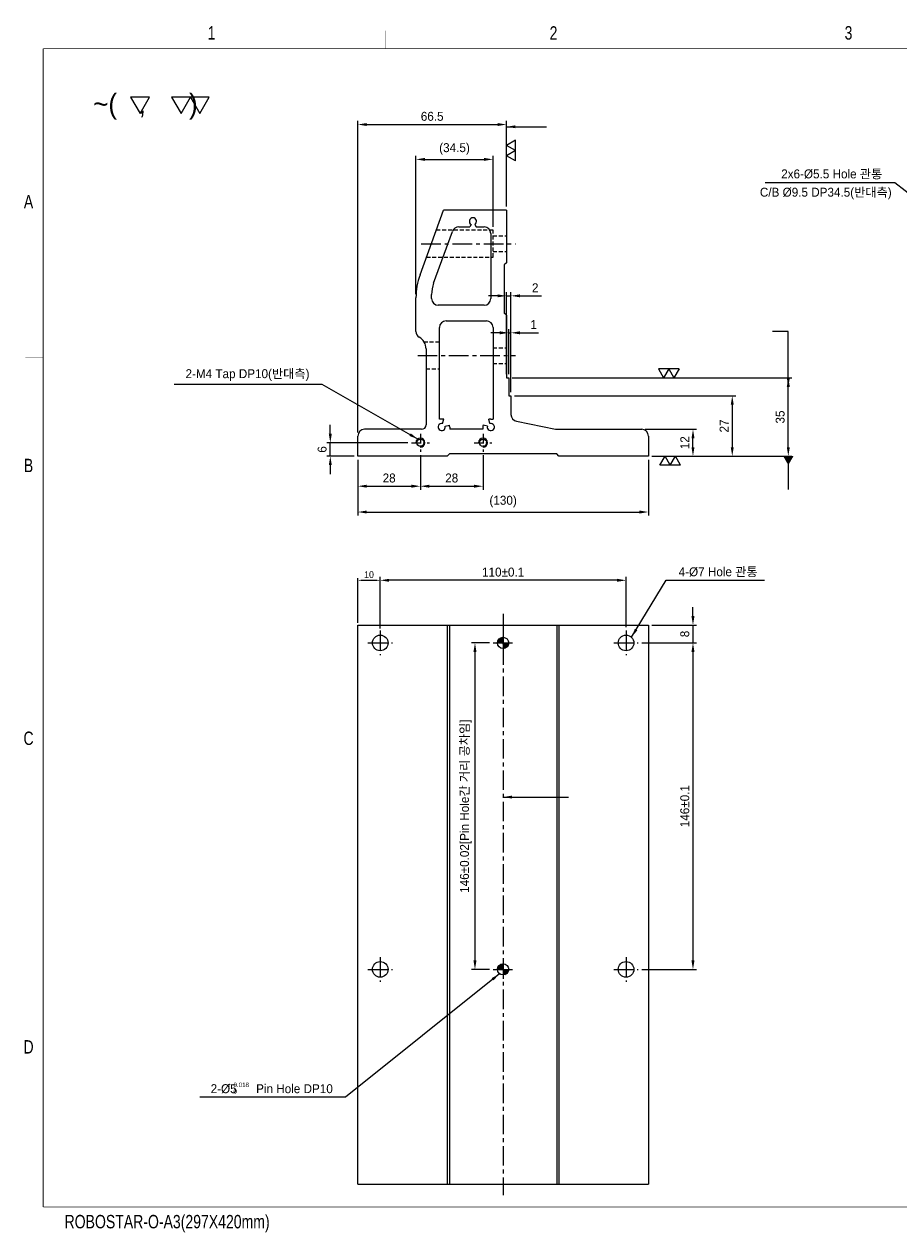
# Model space of a CAD drawing. Extents: x 1459 to 11977, y 582 to 6630.
# Tile 1 of 2: x 1459 to 1850, y 1095 to 1635. Entities that reach past the tile are written whole.
import ezdxf
from ezdxf.enums import TextEntityAlignment as Align

# ---------------------------------------------------------------- set-up
doc = ezdxf.new("R2010")
doc.units = 0
doc.header["$LTSCALE"] = 7
doc.header["$MEASUREMENT"] = 0
doc.linetypes.add('CENTER', pattern=[2, 1.25, -0.25, 0.25, -0.25])
doc.linetypes.add('HIDDEN', pattern=[0.375, 0.25, -0.125])
doc.layers.get('0').update_dxf_attribs({"linetype": 'CONTINUOUS'})
doc.layers.get('DEFPOINTS').update_dxf_attribs({"linetype": 'CONTINUOUS'})
for name, color, linetype in [('3', 4, 'CONTINUOUS'), ('CENTERLINE', 3, 'CENTER'), ('DIM', 4, 'CONTINUOUS'), ('DIMENSION', 4, 'CONTINUOUS'), ('HATCHLINE', 1, 'CONTINUOUS'), ('HIDDENLINE', 5, 'HIDDEN')]:
    doc.layers.add(name, color=color, linetype=linetype)
doc.styles.add('GHS', font='romans.shx', dxfattribs={"bigfont": 'ghs.shx'})
doc.styles.get("Standard").update_dxf_attribs({"font": 'Gulim.ttf'})
doc.dimstyles.new('A3', dxfattribs={"dimtxt": 3, "dimasz": 2, "dimexe": 1, "dimexo": 1, "dimgap": 1, "dimtad": 1, "dimdec": 4, "dimdsep": 46, "dimtxsty": 'Standard', "dimcen": 2.5, "dimclrd": 4, "dimclre": 4, "dimclrt": 9, "dimazin": 2, "dimtfac": 1, "dimtdec": 4, "dimtmove": 0, "dimatfit": 3, "dimfxl": 0, "dimtolj": 1, "dimarcsym": 0})
doc.dimstyles.new('ISO-25(x1.5)', dxfattribs={"dimscale": 1.6, "dimtxt": 2.5, "dimasz": 2.5, "dimexe": 1, "dimexo": 1, "dimgap": 1, "dimtad": 1, "dimdsep": 46, "dimtxsty": 'GHS', "dimcen": 0, "dimclrd": 256, "dimclre": 256, "dimclrt": 9, "dimadec": 0, "dimazin": 2, "dimtfac": 1, "dimtmove": 0, "dimatfit": 3, "dimfxl": 0, "dimlwd": -1, "dimlwe": -1, "dimarcsym": 0})
pattern_1 = [(45, (9399.4825, 8460.9779), (-0.224506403, 0.224506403), [])]

# ---------------------------------------------------------------- blocks, each defined once
blk = doc.blocks.new('A3-DJ')
at = {"const_width": 0.2}
for points in [[(30, 269), (410, 269)], [(30, 269), (30, 10)], [(30, 10), (410, 10)]]:
    blk.add_lwpolyline(points, dxfattribs=at)
at = {"layer": '3', "const_width": 0.05}
for points in [[(106.5, 273), (106.5, 269)], [(183, 273), (183, 269)], [(26, 200), (30, 200)], [(26, 149), (30, 149)], [(26, 80), (30, 80)]]:
    blk.add_lwpolyline(points, dxfattribs=at)
at = {"layer": '3', "width": 0.8}
for s, p in [('1', (67.68, 272.54)), ('2', (144.18, 272.54)), ('3', (210.18, 272.54)), ('A', (26.72, 234.81)), ('B', (26.72, 175.81)), ('C', (26.72, 114.81)), ('D', (26.72, 45.81)), ('ROBOSTAR-O-A3(297X420mm)', (57.72, 6.36))]:
    blk.add_text(s, height=3, dxfattribs=at).set_placement(p, align=Align.MIDDLE)
blk = doc.blocks.new('*D41')
at = {"layer": 'DEFPOINTS', "color": 0}
for p in [(1636.19, 1443.52), (1608.19, 1441.52), (1636.19, 1428.08)]:
    blk.add_point(p, dxfattribs=at)
at = {"layer": 'DIMENSION'}
for p, q in [((1608.19, 1439.92), (1608.19, 1426.48)), ((1636.19, 1441.92), (1636.19, 1426.48)), ((1612.19, 1428.08), (1632.19, 1428.08))]:
    blk.add_line(p, q, dxfattribs=at)
for points in [[(1612.19, 1428.75), (1612.19, 1427.41), (1608.19, 1428.08)], [(1632.19, 1428.75), (1632.19, 1427.41), (1636.19, 1428.08)]]:
    blk.add_solid(points, dxfattribs=at)
at = {"layer": 'DIMENSION', "color": 9, "insert": (1622.19, 1431.73), "char_height": 4, "attachment_point": 5}
blk.add_mtext('28', dxfattribs=at)
blk = doc.blocks.new('*D42')
at = {"layer": 'DEFPOINTS', "color": 0}
for p in [(1636.19, 1443.52), (1664.19, 1443.52), (1664.19, 1428.08)]:
    blk.add_point(p, dxfattribs=at)
at = {"layer": 'DIMENSION'}
for p, q in [((1636.19, 1441.92), (1636.19, 1426.48)), ((1664.19, 1441.92), (1664.19, 1426.48)), ((1640.19, 1428.08), (1660.19, 1428.08))]:
    blk.add_line(p, q, dxfattribs=at)
for points in [[(1640.19, 1428.75), (1640.19, 1427.41), (1636.19, 1428.08)], [(1660.19, 1428.75), (1660.19, 1427.41), (1664.19, 1428.08)]]:
    blk.add_solid(points, dxfattribs=at)
at = {"layer": 'DIMENSION', "color": 9, "insert": (1650.19, 1431.73), "char_height": 4, "attachment_point": 5}
blk.add_mtext('28', dxfattribs=at)
blk = doc.blocks.new('*D43')
at = {"layer": 'DEFPOINTS', "color": 0}
for p in [(1608.19, 1441.52), (1738.19, 1441.52), (1738.19, 1416.54)]:
    blk.add_point(p, dxfattribs=at)
at = {"layer": 'DIMENSION'}
for p, q in [((1608.19, 1439.92), (1608.19, 1414.94)), ((1738.19, 1439.92), (1738.19, 1414.94)), ((1612.19, 1416.54), (1734.19, 1416.54))]:
    blk.add_line(p, q, dxfattribs=at)
for points in [[(1612.19, 1417.21), (1612.19, 1415.87), (1608.19, 1416.54)], [(1734.19, 1417.21), (1734.19, 1415.87), (1738.19, 1416.54)]]:
    blk.add_solid(points, dxfattribs=at)
at = {"layer": 'DIMENSION', "color": 9, "insert": (1673.19, 1421.19), "char_height": 4, "attachment_point": 5}
blk.add_mtext('{\\f??|b0|i0|c0|p49;(}130{\\f??|b0|i0|c0|p49;)}', dxfattribs=at)
blk = doc.blocks.new('*D44')
at = {"layer": 'DEFPOINTS', "color": 0}
for p in [(1595.86, 1447.52), (1632.19, 1447.52), (1608.19, 1441.52)]:
    blk.add_point(p, dxfattribs=at)
at = {"layer": 'DIMENSION'}
for p, q in [((1595.86, 1451.52), (1595.86, 1455.52)), ((1630.59, 1447.52), (1594.26, 1447.52)), ((1595.86, 1441.52), (1595.86, 1447.52)), ((1606.59, 1441.52), (1594.26, 1441.52)), ((1595.86, 1437.52), (1595.86, 1433.52))]:
    blk.add_line(p, q, dxfattribs=at)
for points in [[(1595.19, 1451.52), (1596.52, 1451.52), (1595.86, 1447.52)], [(1595.19, 1437.52), (1596.52, 1437.52), (1595.86, 1441.52)]]:
    blk.add_solid(points, dxfattribs=at)
at = {"layer": 'DIMENSION', "color": 9, "insert": (1592.21, 1444.52), "char_height": 4, "attachment_point": 5, "rotation": 90}
blk.add_mtext('6', dxfattribs=at)
blk = doc.blocks.new('*D45')
at = {"layer": 'DEFPOINTS', "color": 0}
for p in [(1735.19, 1453.52), (1758.15, 1453.52), (1738.19, 1441.52)]:
    blk.add_point(p, dxfattribs=at)
at = {"layer": 'DIMENSION'}
for p, q in [((1736.79, 1453.52), (1759.75, 1453.52)), ((1758.15, 1445.52), (1758.15, 1449.52)), ((1739.79, 1441.52), (1759.75, 1441.52))]:
    blk.add_line(p, q, dxfattribs=at)
for points in [[(1757.48, 1449.52), (1758.82, 1449.52), (1758.15, 1453.52)], [(1757.48, 1445.52), (1758.82, 1445.52), (1758.15, 1441.52)]]:
    blk.add_solid(points, dxfattribs=at)
at = {"layer": 'DIMENSION', "color": 9, "insert": (1754.49, 1447.52), "char_height": 4, "attachment_point": 5, "rotation": 90}
blk.add_mtext('12', dxfattribs=at)
blk = doc.blocks.new('*D46')
at = {"layer": 'DEFPOINTS', "color": 0}
for p in [(1675.69, 1476.52), (1800.81, 1476.52), (1738.19, 1441.52)]:
    blk.add_point(p, dxfattribs=at)
at = {"layer": 'DIMENSION'}
for p, q in [((1677.29, 1476.52), (1802.41, 1476.52)), ((1800.81, 1445.52), (1800.81, 1472.52)), ((1739.79, 1441.52), (1802.41, 1441.52))]:
    blk.add_line(p, q, dxfattribs=at)
for points in [[(1800.14, 1472.52), (1801.48, 1472.52), (1800.81, 1476.52)], [(1800.14, 1445.52), (1801.48, 1445.52), (1800.81, 1441.52)]]:
    blk.add_solid(points, dxfattribs=at)
at = {"layer": 'DIMENSION', "color": 9, "insert": (1797.16, 1459.02), "char_height": 4, "attachment_point": 5, "rotation": 90}
blk.add_mtext('35', dxfattribs=at)
blk = doc.blocks.new('SF21', base_point=(-8814, -6360.99))
at = {"layer": 'DIMENSION'}
for p, q in [((-8814, -6359.99), (-8813.42, -6360.99)), ((-8814, -6359.99), (-8812.84, -6359.99)), ((-8812.84, -6359.99), (-8813.42, -6360.99)), ((-8812.84, -6359.99), (-8812.26, -6360.99)), ((-8812.84, -6359.99), (-8811.69, -6359.99)), ((-8811.69, -6359.99), (-8812.26, -6360.99))]:
    blk.add_line(p, q, dxfattribs=at)
blk = doc.blocks.new('*D47')
at = {"layer": 'DEFPOINTS', "color": 0}
for p in [(1676.69, 1513.21), (1674.69, 1476.52), (1676.69, 1468.52)]:
    blk.add_point(p, dxfattribs=at)
at = {"layer": 'DIMENSION'}
for p, q in [((1670.69, 1513.21), (1666.69, 1513.21)), ((1674.69, 1478.12), (1674.69, 1514.81)), ((1674.69, 1513.21), (1676.69, 1513.21)), ((1676.69, 1470.12), (1676.69, 1514.81)), ((1680.69, 1513.21), (1690.38, 1513.21))]:
    blk.add_line(p, q, dxfattribs=at)
for points in [[(1670.69, 1513.88), (1670.69, 1512.55), (1674.69, 1513.21)], [(1680.69, 1513.88), (1680.69, 1512.55), (1676.69, 1513.21)]]:
    blk.add_solid(points, dxfattribs=at)
at = {"layer": 'DIMENSION', "color": 9, "insert": (1687.54, 1516.82), "char_height": 4, "attachment_point": 5}
blk.add_mtext('2', dxfattribs=at)
blk = doc.blocks.new('*D48')
at = {"layer": 'DEFPOINTS', "color": 0}
for p in [(1668.69, 1574.23), (1668.69, 1542.52), (1634.19, 1512.34)]:
    blk.add_point(p, dxfattribs=at)
at = {"layer": 'DIMENSION'}
for p, q in [((1634.19, 1513.94), (1634.19, 1575.83)), ((1638.19, 1574.23), (1664.69, 1574.23)), ((1668.69, 1544.12), (1668.69, 1575.83))]:
    blk.add_line(p, q, dxfattribs=at)
for points in [[(1638.19, 1574.9), (1638.19, 1573.56), (1634.19, 1574.23)], [(1664.69, 1574.9), (1664.69, 1573.56), (1668.69, 1574.23)]]:
    blk.add_solid(points, dxfattribs=at)
at = {"layer": 'DIMENSION', "color": 9, "insert": (1651.44, 1578.88), "char_height": 4, "attachment_point": 5}
blk.add_mtext('{\\f??|b0|i0|c0|p49;(}34.5{\\f??|b0|i0|c0|p49;)}', dxfattribs=at)
blk = doc.blocks.new('*D49')
at = {"layer": 'DEFPOINTS', "color": 0}
for p in [(1674.69, 1589.82), (1674.69, 1551.52), (1608.19, 1450.52)]:
    blk.add_point(p, dxfattribs=at)
at = {"layer": 'DIMENSION'}
for p, q in [((1608.19, 1452.12), (1608.19, 1591.42)), ((1612.19, 1589.82), (1670.69, 1589.82)), ((1674.69, 1553.12), (1674.69, 1591.42))]:
    blk.add_line(p, q, dxfattribs=at)
for points in [[(1612.19, 1590.48), (1612.19, 1589.15), (1608.19, 1589.82)], [(1670.69, 1590.48), (1670.69, 1589.15), (1674.69, 1589.82)]]:
    blk.add_solid(points, dxfattribs=at)
at = {"layer": 'DIMENSION', "color": 9, "insert": (1641.44, 1593.47), "char_height": 4, "attachment_point": 5}
blk.add_mtext('66.5', dxfattribs=at)
blk = doc.blocks.new('*D50')
at = {"layer": 'DEFPOINTS', "color": 0}
for p in [(1618.19, 1386), (1618.19, 1363.5), (1728.19, 1363.5)]:
    blk.add_point(p, dxfattribs=at)
at = {"layer": 'DIMENSION'}
for p, q in [((1618.19, 1365.1), (1618.19, 1387.6)), ((1724.19, 1386), (1622.19, 1386)), ((1728.19, 1365.1), (1728.19, 1387.6))]:
    blk.add_line(p, q, dxfattribs=at)
for points in [[(1622.19, 1386.67), (1622.19, 1385.34), (1618.19, 1386)], [(1724.19, 1386.67), (1724.19, 1385.34), (1728.19, 1386)]]:
    blk.add_solid(points, dxfattribs=at)
at = {"layer": 'DIMENSION', "color": 9, "insert": (1673.19, 1389.66), "char_height": 4, "attachment_point": 5}
blk.add_mtext('110±0.1', dxfattribs=at)
blk = doc.blocks.new('*D51')
at = {"layer": 'DEFPOINTS', "color": 0}
for p in [(1738.19, 1366), (1733.69, 1358), (1758.15, 1358)]:
    blk.add_point(p, dxfattribs=at)
at = {"layer": 'DIMENSION'}
for p, q in [((1758.15, 1370), (1758.15, 1374)), ((1739.79, 1366), (1759.75, 1366)), ((1758.15, 1366), (1758.15, 1358)), ((1735.29, 1358), (1759.75, 1358)), ((1758.15, 1354), (1758.15, 1350))]:
    blk.add_line(p, q, dxfattribs=at)
for points in [[(1757.48, 1370), (1758.82, 1370), (1758.15, 1366)], [(1757.48, 1354), (1758.82, 1354), (1758.15, 1358)]]:
    blk.add_solid(points, dxfattribs=at)
at = {"layer": 'DIMENSION', "color": 9, "insert": (1754.5, 1362), "char_height": 4, "attachment_point": 5, "rotation": 90}
blk.add_mtext('8', dxfattribs=at)
blk = doc.blocks.new('*D52')
at = {"layer": 'DEFPOINTS', "color": 0}
for p in [(1733.69, 1358), (1733.69, 1212), (1758.15, 1212)]:
    blk.add_point(p, dxfattribs=at)
at = {"layer": 'DIMENSION'}
for p, q in [((1735.29, 1358), (1759.75, 1358)), ((1758.15, 1354), (1758.15, 1216)), ((1735.29, 1212), (1759.75, 1212))]:
    blk.add_line(p, q, dxfattribs=at)
for points in [[(1757.48, 1354), (1758.82, 1354), (1758.15, 1358)], [(1757.48, 1216), (1758.82, 1216), (1758.15, 1212)]]:
    blk.add_solid(points, dxfattribs=at)
at = {"layer": 'DIMENSION', "color": 9, "insert": (1754.49, 1285), "char_height": 4, "attachment_point": 5, "rotation": 90}
blk.add_mtext('146±0.1', dxfattribs=at)
blk = doc.blocks.new('*D53')
at = {"layer": 'DEFPOINTS', "color": 0}
for p in [(1668.69, 1358), (1660.6, 1212), (1668.69, 1212)]:
    blk.add_point(p, dxfattribs=at)
at = {"layer": 'DIMENSION'}
for p, q in [((1667.09, 1358), (1659, 1358)), ((1660.6, 1354), (1660.6, 1216)), ((1667.09, 1212), (1659, 1212))]:
    blk.add_line(p, q, dxfattribs=at)
for points in [[(1659.93, 1354), (1661.26, 1354), (1660.6, 1358)], [(1659.93, 1216), (1661.26, 1216), (1660.6, 1212)]]:
    blk.add_solid(points, dxfattribs=at)
at = {"layer": 'DIMENSION', "color": 9, "insert": (1656.49, 1285), "char_height": 4, "attachment_point": 5, "rotation": 90}
blk.add_mtext('146%%p0.02[Pin Hole간 거리 공차임]', dxfattribs=at)
blk = doc.blocks.new('*D57')
at = {"layer": 'DEFPOINTS', "color": 0}
for p in [(1675.69, 1496.68), (1675.69, 1476.52), (1676.69, 1468.52)]:
    blk.add_point(p, dxfattribs=at)
at = {"layer": 'DIMENSION'}
for p, q in [((1671.69, 1496.68), (1667.69, 1496.68)), ((1675.69, 1478.12), (1675.69, 1498.28)), ((1675.69, 1496.68), (1676.69, 1496.68)), ((1676.69, 1470.12), (1676.69, 1498.28)), ((1680.69, 1496.68), (1688.95, 1496.68))]:
    blk.add_line(p, q, dxfattribs=at)
for points in [[(1671.69, 1497.35), (1671.69, 1496.01), (1675.69, 1496.68)], [(1680.69, 1497.35), (1680.69, 1496.01), (1676.69, 1496.68)]]:
    blk.add_solid(points, dxfattribs=at)
at = {"layer": 'DIMENSION', "color": 9, "insert": (1686.82, 1500.34), "char_height": 4, "attachment_point": 5}
blk.add_mtext('1', dxfattribs=at)
blk = doc.blocks.new('*D58')
at = {"layer": 'DEFPOINTS', "color": 0}
for p in [(1676.69, 1468.52), (1738.19, 1441.52), (1775.72, 1441.52)]:
    blk.add_point(p, dxfattribs=at)
at = {"layer": 'DIMENSION'}
for p, q in [((1678.29, 1468.52), (1777.32, 1468.52)), ((1775.72, 1464.52), (1775.72, 1445.52)), ((1739.79, 1441.52), (1777.32, 1441.52))]:
    blk.add_line(p, q, dxfattribs=at)
for points in [[(1775.05, 1464.52), (1776.38, 1464.52), (1775.72, 1468.52)], [(1775.05, 1445.52), (1776.38, 1445.52), (1775.72, 1441.52)]]:
    blk.add_solid(points, dxfattribs=at)
at = {"layer": 'DIMENSION', "color": 9, "insert": (1772.06, 1455.02), "char_height": 4, "attachment_point": 5, "rotation": 90}
blk.add_mtext('27', dxfattribs=at)
blk = doc.blocks.new('*D59')
at = {"color": 4, "lineweight": -2}
for p, q in [((1608.19, 1367), (1608.19, 1387)), ((1610.19, 1386), (1616.19, 1386)), ((1618.19, 1364.5), (1618.19, 1387))]:
    blk.add_line(p, q, dxfattribs=at)
at = {"color": 4}
for points in [[(1610.19, 1386.34), (1610.19, 1385.67), (1608.19, 1386)], [(1616.19, 1386.34), (1616.19, 1385.67), (1618.19, 1386)]]:
    blk.add_solid(points, dxfattribs=at)
at = {"layer": 'DEFPOINTS', "color": 0}
for p in [(1618.19, 1386), (1608.19, 1366), (1618.19, 1363.5)]:
    blk.add_point(p, dxfattribs=at)
at = {"color": 9, "insert": (1613.19, 1388.55), "char_height": 3, "attachment_point": 5}
blk.add_mtext('\\A1;10', dxfattribs=at)

msp = doc.modelspace()

# ---------------------------------------------------------------- hatches: boundary and pattern name
at = {"layer": 'HATCHLINE'}
h = msp.add_hatch(dxfattribs=at)
h.set_pattern_fill('ANSI31', color=256, scale=0.1, style=0)
h.set_pattern_definition(pattern_1)
h.paths.add_polyline_path([(1673.19391, 1360.50472, 0.414213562), (1670.69391, 1358.00472), (1673.19391, 1358.00472)])
h.paths.add_polyline_path([(1673.19391, 1358.00472), (1673.19391, 1355.50472, 0.414213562), (1675.69391, 1358.00472)])
h = msp.add_hatch(dxfattribs=at)
h.set_pattern_fill('ANSI31', color=256, scale=0.1, style=0)
h.set_pattern_definition(pattern_1)
h.paths.add_polyline_path([(1673.19391, 1214.50472, 0.414213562), (1670.69391, 1212.00472), (1673.19391, 1212.00472)])
h.paths.add_polyline_path([(1673.19391, 1212.00472), (1673.19391, 1209.50472, 0.414213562), (1675.69391, 1212.00472)])

# ---------------------------------------------------------------- linework, layer by layer
for p, q in [((1636.00313, 1522.60381), (1646.52846, 1551.52191)), ((1674.69391, 1551.52191), (1646.52846, 1551.52191)), ((1674.69391, 1551.52191), (1674.69391, 1528.02191)), ((1658.89391, 1545.13627), (1658.25054, 1544.02191)), ((1660.49391, 1545.13627), (1661.13729, 1544.02191)), ((1642.09852, 1518.88412), (1650.52947, 1542.04797)), ((1653.34855, 1544.02191), (1658.25054, 1544.02191)), ((1661.13729, 1544.02191), (1664.69391, 1544.02191)), ((1667.69391, 1541.02191), (1667.69391, 1512.02191)), ((1674.69391, 1528.02191), (1673.69391, 1527.02191)), ((1673.69391, 1527.02191), (1673.69391, 1505.52191)), ((1674.69391, 1528.02191), (1674.69391, 1528.02191)), ((1634.19391, 1497.31614), (1634.19391, 1512.34321)), ((1641.19391, 1512.02191), (1641.19391, 1513.75382)), ((1664.69391, 1509.02191), (1644.19391, 1509.02191)), ((1647.69391, 1502.02191), (1665.69391, 1502.02191)), ((1674.69391, 1504.52191), (1673.69391, 1505.52191)), ((1674.69391, 1504.52191), (1674.69391, 1476.52191)), ((1644.69391, 1458.12191), (1644.69391, 1499.02191)), ((1668.69391, 1499.02191), (1668.69391, 1458.12191)), ((1638.69391, 1489.52191), (1638.69391, 1455.52191)), ((1674.69391, 1476.52191), (1675.69391, 1476.52191)), ((1675.69391, 1476.52191), (1675.69391, 1468.52191)), ((1675.69391, 1468.52191), (1676.69391, 1468.52191)), ((1676.69391, 1468.52191), (1676.69391, 1460.08801)), ((1636.69391, 1453.52191), (1611.19391, 1453.52191)), ((1645.69391, 1458.12191), (1644.69391, 1458.12191)), ((1646.10802, 1456.06739), (1646.62566, 1457.99924)), ((1647.23939, 1454.93602), (1649.17125, 1455.45366)), ((1649.29391, 1454.52191), (1649.29391, 1453.52191)), ((1664.09391, 1453.52191), (1649.29391, 1453.52191)), ((1664.09391, 1454.52191), (1664.09391, 1453.52191)), ((1666.14843, 1454.93602), (1664.21658, 1455.45366)), ((1667.2798, 1456.06739), (1666.76216, 1457.99924)), ((1667.69391, 1458.12191), (1668.69391, 1458.12191)), ((1679.22901, 1457.12425), (1696.69391, 1453.52191)), ((1696.69391, 1453.52191), (1735.19391, 1453.52191)), ((1608.19391, 1441.52191), (1608.19391, 1450.52191)), ((1738.19391, 1450.52191), (1738.19391, 1441.52191)), ((1649.19391, 1442.52191), (1648.19391, 1441.52191)), ((1697.19391, 1442.52191), (1649.19391, 1442.52191)), ((1698.19391, 1441.52191), (1697.19391, 1442.52191)), ((1648.19391, 1441.52191), (1608.19391, 1441.52191)), ((1738.19391, 1441.52191), (1698.19391, 1441.52191)), ((1608.19391, 1366.00472), (1738.19391, 1366.00472)), ((1608.19391, 1116.00472), (1608.19391, 1366.00472)), ((1648.19391, 1366.00472), (1648.19391, 1116.00472)), ((1649.19391, 1366.00472), (1649.19391, 1116.00472)), ((1697.19391, 1366.00472), (1697.19391, 1116.00472)), ((1698.19391, 1366.00472), (1698.19391, 1116.00472)), ((1738.19391, 1366.00472), (1738.19391, 1116.00472)), ((1608.19391, 1116.00472), (1738.19391, 1116.00472))]:
    msp.add_line(p, q)
for centre, radius in [((1636.19391, 1447.52191), 1.62111), ((1664.19391, 1447.52191), 1.62111), ((1618.19391, 1358.00472), 3.5), ((1728.19391, 1358.00472), 3.5), ((1673.19391, 1358.00472), 2.5), ((1618.19391, 1212.00472), 3.5), ((1728.19391, 1212.00472), 3.5), ((1673.19391, 1212.00472), 2.5)]:
    msp.add_circle(centre, radius)
for centre, radius, start, end in [((1659.69391, 1546.52191), 1.6, 300, 240), ((1653.34855, 1541.02191), 3, 90, 160), ((1664.69391, 1541.02191), 3, 0, 90), ((1664.19391, 1512.34321), 30, 160, 180), ((1656.19391, 1513.75382), 15, 160, 180), ((1644.19391, 1512.02191), 3, 180, 270), ((1664.69391, 1512.02191), 3, 270, 0), ((1647.69391, 1499.02191), 3, 90, 180), ((1665.69391, 1499.02191), 3, 0, 90), ((1637.19391, 1497.31614), 3, 180, 240), ((1632.69391, 1489.52191), 6, 0, 60), ((1679.69391, 1460.08801), 3, 180, 261.085073), ((1611.19391, 1450.52191), 3, 90, 180), ((1636.69391, 1455.52191), 2, 270, 0), ((1645.69391, 1454.52191), 1.6, 75, 15), ((1645.69391, 1454.52191), 3.6, 75, 90), ((1645.69391, 1454.52191), 3.6, 0, 15), ((1667.69391, 1454.52191), 3.6, 165, 180), ((1667.69391, 1454.52191), 1.6, 165, 105), ((1667.69391, 1454.52191), 3.6, 90, 105), ((1735.19391, 1450.52191), 3, 0, 90)]:
    msp.add_arc(centre, radius, start, end)
at = {"layer": 'CENTERLINE'}
for p, q in [((1636.55564, 1536.52191), (1678.69391, 1536.52191)), ((1634.96196, 1486.52191), (1678.69391, 1486.52191)), ((1673.19391, 1371.00472), (1673.19391, 1111.00472)), ((1618.19391, 1363.50472), (1618.19391, 1352.50472)), ((1673.19391, 1362.50472), (1673.19391, 1353.50472)), ((1728.19391, 1363.50472), (1728.19391, 1352.50472)), ((1612.69391, 1358.00472), (1623.69391, 1358.00472)), ((1668.69391, 1358.00472), (1677.69391, 1358.00472)), ((1722.69391, 1358.00472), (1733.69391, 1358.00472)), ((1618.19391, 1217.50472), (1618.19391, 1206.50472)), ((1673.19391, 1216.50472), (1673.19391, 1207.50472)), ((1728.19391, 1217.50472), (1728.19391, 1206.50472)), ((1612.69391, 1212.00472), (1623.69391, 1212.00472)), ((1668.69391, 1212.00472), (1677.69391, 1212.00472)), ((1722.69391, 1212.00472), (1733.69391, 1212.00472))]:
    msp.add_line(p, q, dxfattribs=at)
at = {"layer": 'CENTERLINE', "ltscale": 0.5}
for p, q in [((1632.19391, 1447.52191), (1640.19391, 1447.52191)), ((1636.19391, 1451.52191), (1636.19391, 1443.52191)), ((1660.19391, 1447.52191), (1668.19391, 1447.52191)), ((1664.19391, 1451.52191), (1664.19391, 1443.52191))]:
    msp.add_line(p, q, dxfattribs=at)
at = {"layer": 'DIMENSION'}
msp.add_line((1805.16373, 1563.72862), (1790.52026, 1563.72862), dxfattribs=at)
for points in [[(1514.92164, 1602.03921), (1506.52164, 1602.03921), (1510.72164, 1594.7646)], [(1533.25112, 1602.03921), (1524.85112, 1602.03921), (1529.05112, 1594.7646)], [(1541.65112, 1602.03921), (1533.25112, 1602.03921), (1537.45112, 1594.7646)]]:
    msp.add_lwpolyline(points, close=True, dxfattribs=at)
for centre in [(1636.19391, 1447.52191), (1664.19391, 1447.52191)]:
    msp.add_arc(centre, 2, 270, 180, dxfattribs=at)
at = {"layer": 'HIDDENLINE'}
for p, q in [((1668.69391, 1542.52191), (1643.25273, 1542.52191)), ((1668.69391, 1530.52191), (1668.69391, 1542.52191)), ((1668.69391, 1540.02191), (1674.69391, 1540.02191)), ((1638.88509, 1530.52191), (1668.69391, 1530.52191)), ((1668.69391, 1533.02191), (1674.69391, 1533.02191)), ((1644.69391, 1492.52191), (1637.89007, 1492.52191)), ((1668.69391, 1490.02191), (1674.69391, 1490.02191)), ((1638.69391, 1480.52191), (1644.69391, 1480.52191)), ((1668.69391, 1483.02191), (1674.69391, 1483.02191))]:
    msp.add_line(p, q, dxfattribs=at)

# ---------------------------------------------------------------- block references
at = {"xscale": 2, "yscale": 2, "zscale": 2}
msp.add_blockref('A3-DJ', (1407.3846, 1085.7426), dxfattribs=at)
at = {"layer": 'DIM', "yscale": 4}
for p, xscale, rotation in [((1674.69391, 1573.55197), -4, 270), ((1752.59571, 1441.52191), 4, 180)]:
    msp.add_blockref('SF21', p, dxfattribs=dict(at, xscale=xscale, rotation=rotation))
at = {"layer": 'DIM', "xscale": -4, "yscale": 4}
msp.add_blockref('SF21', (1751.97396, 1476.52191), dxfattribs=at)

# ---------------------------------------------------------------- texts
at = {"layer": 'DIM', "color": 9}
for s, p in [('0.018', (1552.5422, 1159.37535)), ('+', (1550.1422, 1159.37535)), ('0', (1552.5422, 1156.49505))]:
    msp.add_text(s, height=2, dxfattribs=at).set_placement(p)
at = {"layer": 'DIMENSION'}
msp.add_text('~(   ,      )', height=8.8707212, dxfattribs=at).set_placement((1489.77548, 1594.68121))
at = {"layer": 'DIMENSION', "color": 9, "char_height": 4}
for s, insert, attachment_point in [('2x6-%%C5.5 Hole 관통', (1842.86278, 1565.32862), 9), ('C/B %%C9.5 DP34.5(반대측)', (1847.06096, 1556.36046), 9), ('2-M4 Tap DP10(반대측)', (1586.54657, 1475.19393), 9), ('4-%%c7 Hole 관통', (1751.73989, 1387.40677), 7), ('2-%%C5      Pin Hole DP10', (1596.9866, 1156.50577), 9)]:
    msp.add_mtext(s, dxfattribs=dict(at, insert=insert, attachment_point=attachment_point))

# ---------------------------------------------------------------- dimensions: what is measured, and where the dimension line sits
dim = msp.add_linear_dim(base=(1618.19391, 1386.00472), p1=(1608.19391, 1366.00472), p2=(1618.19391, 1363.50472), dimstyle='A3')
dim.commit()
dim.dimension.update_dxf_attribs({"geometry": '*D59', "text_midpoint": (1613.19391, 1388.54667)})
at = {"layer": 'DIMENSION'}
for base, p1, p2, override, picture, middle in [((1674.69391, 1589.81673), (1608.19391, 1450.52191), (1674.69391, 1551.52191), {"dimtxsty": 'Standard'}, '*D49', (1641.44391, 1593.46733)), ((1676.69391, 1513.21427), (1674.69391, 1476.52191), (1676.69391, 1468.52191), {"dimtxsty": 'Standard'}, '*D47', (1687.53759, 1516.81959)), ((1675.69391, 1496.68), (1676.69391, 1468.52191), (1675.69391, 1476.52191), {"dimjust": 1, "dimtxsty": 'Standard'}, '*D57', (1686.82121, 1500.33593)), ((1636.19391, 1428.0806), (1608.19391, 1441.52191), (1636.19391, 1443.52191), {"dimtxsty": 'Standard'}, '*D41', (1622.19391, 1431.7312)), ((1664.19391, 1428.0806), (1636.19391, 1443.52191), (1664.19391, 1443.52191), {"dimtxsty": 'Standard'}, '*D42', (1650.19391, 1431.7312)), ((1618.19391, 1386.00472), (1728.19391, 1363.50472), (1618.19391, 1363.50472), {"dimgap": 1, "dimtxsty": 'Standard', "dimtol": 1, "dimlim": 0, "dimtp": 0.1, "dimtm": 0.1}, '*D50', (1673.19391, 1389.66065))]:
    dim = msp.add_linear_dim(base=base, p1=p1, p2=p2, dimstyle='ISO-25(x1.5)', override=override, dxfattribs=at)
    dim.commit()
    dim.dimension.update_dxf_attribs({"geometry": picture, "text_midpoint": middle})
for base, p1, p2, picture, middle in [((1668.69391, 1574.22862), (1634.19391, 1512.34321), (1668.69391, 1542.52191), '*D48', (1651.44391, 1578.87624)), ((1738.19391, 1416.53925), (1608.19391, 1441.52191), (1738.19391, 1441.52191), '*D43', (1673.19391, 1421.18687))]:
    dim = msp.add_linear_dim(base=base, p1=p1, p2=p2, text='{\\f??|b0|i0|c0|p49;(}<>{\\f??|b0|i0|c0|p49;)}', dimstyle='ISO-25(x1.5)', override={"dimtxsty": 'Standard'}, dxfattribs=at)
    dim.commit()
    dim.dimension.update_dxf_attribs({"geometry": picture, "text_midpoint": middle})
for base, p1, p2, override, picture, middle in [((1800.80862, 1476.52191), (1738.19391, 1441.52191), (1675.69391, 1476.52191), {"dimtxsty": 'Standard'}, '*D46', (1797.15802, 1459.02191)), ((1775.718, 1441.52191), (1676.69391, 1468.52191), (1738.19391, 1441.52191), {"dimtxsty": 'Standard'}, '*D58', (1772.06474, 1455.02191)), ((1595.85784, 1447.52191), (1608.19391, 1441.52191), (1632.19391, 1447.52191), {"dimtxsty": 'Standard'}, '*D44', (1592.20724, 1444.52191)), ((1758.14881, 1453.52191), (1738.19391, 1441.52191), (1735.19391, 1453.52191), {"dimtxsty": 'Standard'}, '*D45', (1754.49288, 1447.52191)), ((1758.14881, 1358.00472), (1738.19391, 1366.00472), (1733.69391, 1358.00472), {"dimtxsty": 'Standard'}, '*D51', (1754.49821, 1362.00472)), ((1758.14881, 1212.00472), (1733.69391, 1358.00472), (1733.69391, 1212.00472), {"dimgap": 1, "dimtxsty": 'Standard', "dimtol": 1, "dimlim": 0, "dimtp": 0.1, "dimtm": 0.1}, '*D52', (1754.49288, 1285.00472))]:
    dim = msp.add_linear_dim(base=base, p1=p1, p2=p2, angle=90, dimstyle='ISO-25(x1.5)', override=override, dxfattribs=at)
    dim.commit()
    dim.dimension.update_dxf_attribs({"geometry": picture, "text_midpoint": middle})
dim = msp.add_linear_dim(base=(1660.59776, 1212.00472), p1=(1668.69391, 1358.00472), p2=(1668.69391, 1212.00472), angle=90, text='<>%%p0.02[Pin Hole간 거리 공차임]', dimstyle='ISO-25(x1.5)', override={"dimtxsty": 'Standard'}, dxfattribs=at)
dim.commit()
dim.dimension.update_dxf_attribs({"geometry": '*D53', "text_midpoint": (1656.49176, 1285.00472)})

# ---------------------------------------------------------------- leaders
for points, override in [([(1674.69391, 1588.81673), (1692.59661, 1588.81673)], {"dimgap": 1, "dimtad": 1, "dimtxsty": 'Standard'}), ([(1800.80862, 1472.52191), (1800.80862, 1497.32895), (1793.7821, 1497.32895)], {"dimgap": 1, "dimtad": 1, "dimtxsty": 'Standard'}), ([(1800.80862, 1441.52191), (1800.80862, 1426.57247)], {"dimgap": 1, "dimtad": 1, "dimtxsty": 'Standard', "dimldrblk": 'DATUMFILLED'}), ([(1673.19391, 1289.06103), (1702.4917, 1289.06103)], {"dimgap": 1, "dimtad": 1, "dimtxsty": 'Standard'})]:
    msp.add_leader(points, dimstyle='ISO-25(x1.5)', override=override, dxfattribs=at)
at = {"layer": 'DIMENSION', "annotation_type": 0, "has_hookline": 1}
for points, hookline_direction, text_width in [([(1881.13095, 1538.54126), (1848.46278, 1563.72862), (1844.46278, 1563.72862)], 1, 49.07057), ([(1635.04304, 1449.1576), (1592.14657, 1473.59393), (1588.14657, 1473.59393)], 1, 60.51132), ([(1730.61592, 1360.53136), (1746.13989, 1386.00472), (1750.13989, 1386.00472)], 0, 38.3755), ([(1671.60131, 1210.07765), (1602.5866, 1154.90577), (1598.5866, 1154.90577)], 1, 59.53662)]:
    msp.add_leader(points, dimstyle='ISO-25(x1.5)', override={"dimgap": 1, "dimtad": 1, "dimtxsty": 'Standard'}, dxfattribs=dict(at, hookline_direction=hookline_direction, text_width=text_width))

doc.saveas('drawing.dxf')
